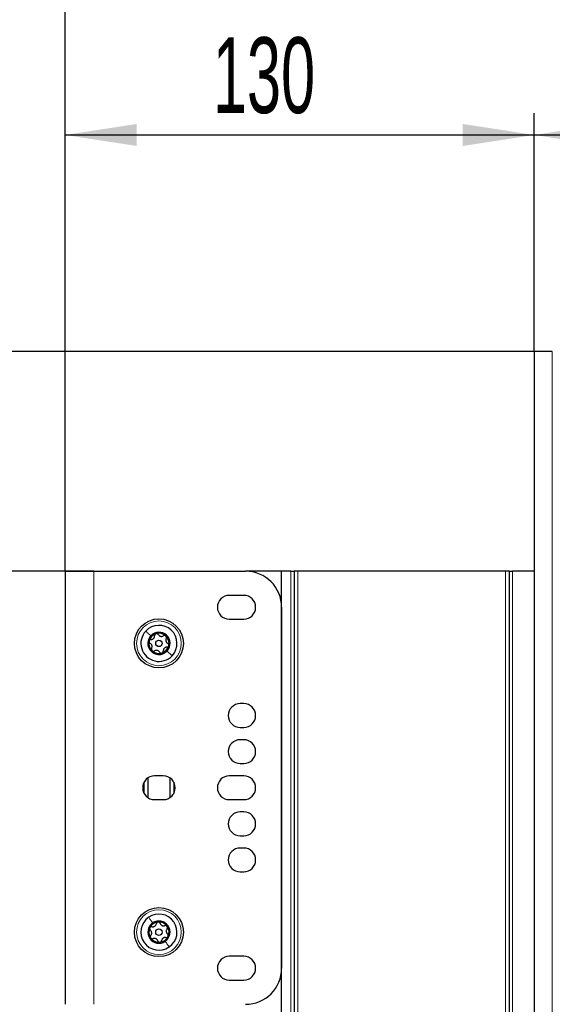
# Model space of a CAD drawing. Header units: millimetres. Extents: x 5 to 418, y 2 to 292.
# Tile 69 of 74: x 203 to 228, y 218 to 263. Entities that reach past the tile are written whole.
import ezdxf

# ---------------------------------------------------------------- set-up
doc = ezdxf.new("R2010")
doc.units = ezdxf.units.MM
doc.layers.add('SLD-0', color=7, linetype='Continuous')
doc.styles.add('SLDTEXTSTYLE0', font='TXT', dxfattribs={"width": 0.605})
doc.dimstyles.new('SLDDIMSTYLE0', dxfattribs={"dimtxt": 3.5, "dimasz": 3.302, "dimexe": 0, "dimexo": 0.0625, "dimgap": 0.875, "dimtad": 1, "dimlfac": 6, "dimrnd": 1e-09, "dimzin": 12, "dimdsep": 46, "dimtxsty": 'SLDTEXTSTYLE0', "dimsah": 1, "dimcen": 0.09, "dimadec": 0, "dimazin": 3, "dimtfac": 1, "dimtofl": 0, "dimtmove": 0, "dimatfit": 3, "dimfxl": 1, "dimfrac": 2, "dimtolj": 1, "dimtzin": 12, "dimarcsym": 0})
doc.dimstyles.new('SLDDIMSTYLE1', dxfattribs={"dimtxt": 3.5, "dimasz": 3.302, "dimexe": 0, "dimexo": 0.0625, "dimgap": 0.875, "dimtad": 1, "dimdec": 1, "dimlfac": 6, "dimrnd": 1e-09, "dimzin": 12, "dimdsep": 46, "dimtxsty": 'SLDTEXTSTYLE0', "dimsah": 1, "dimcen": 0.09, "dimadec": 0, "dimazin": 3, "dimtfac": 1, "dimtmove": 0, "dimatfit": 0, "dimfxl": 1, "dimfrac": 2, "dimtolj": 1, "dimtzin": 12, "dimarcsym": 0})
doc.dimstyles.new('SLDDIMSTYLE2', dxfattribs={"dimtxt": 3.5, "dimasz": 3.302, "dimexe": 0, "dimexo": 0.0625, "dimgap": 0.875, "dimtad": 1, "dimdec": 1, "dimlfac": 6, "dimrnd": 1e-09, "dimzin": 12, "dimdsep": 46, "dimtxsty": 'SLDTEXTSTYLE0', "dimsah": 1, "dimcen": 0.09, "dimadec": 0, "dimazin": 3, "dimtfac": 1, "dimtofl": 0, "dimtmove": 0, "dimatfit": 3, "dimfxl": 1, "dimfrac": 2, "dimtolj": 1, "dimtzin": 12, "dimarcsym": 0})

# ---------------------------------------------------------------- blocks, each defined once
blk = doc.blocks.new('_D')
at = {"layer": 'SLD-0', "color": 7}
for p, q in [((205.585, 237.559), (205.585, 258.701)), ((227.252, 247.7), (227.252, 258.701)), ((205.585, 257.701), (227.252, 257.701))]:
    blk.add_line(p, q, dxfattribs=at)
for points in [[(205.585, 257.701), (208.887, 257.193), (208.887, 258.209)], [(227.252, 257.701), (223.95, 258.209), (223.95, 257.193)]]:
    blk.add_solid(points, dxfattribs=at)
at = {"layer": 'SLD-0', "color": 7, "insert": (212.408, 262.213), "char_height": 3.5, "attachment_point": 1, "style": 'SLDTEXTSTYLE0'}
blk.add_mtext('130', dxfattribs=at)
blk = doc.blocks.new('_D_1')
at = {"layer": 'SLD-0', "color": 7}
for p, q in [((227.252, 247.7), (227.252, 258.701)), ((265.835, 238.909), (265.835, 258.701)), ((227.252, 257.701), (265.835, 257.701))]:
    blk.add_line(p, q, dxfattribs=at)
for points in [[(227.252, 257.701), (230.554, 257.193), (230.554, 258.209)], [(265.835, 257.701), (262.533, 258.209), (262.533, 257.193)]]:
    blk.add_solid(points, dxfattribs=at)
at = {"layer": 'SLD-0', "color": 7, "insert": (240.528, 262.213), "char_height": 3.5, "attachment_point": 1, "style": 'SLDTEXTSTYLE0'}
blk.add_mtext('231,5', dxfattribs=at)
blk = doc.blocks.new('_D_2')
at = {"layer": 'SLD-0', "color": 7}
for p, q in [((205.585, 237.559), (205.585, 270.712)), ((265.835, 238.909), (265.835, 270.712)), ((205.585, 269.712), (265.835, 269.712))]:
    blk.add_line(p, q, dxfattribs=at)
for centre, start, end in [((235.066, 272.397), 153.4349, 206.5651), ((236.355, 272.397), 333.4349, 26.5651)]:
    blk.add_arc(centre, 6.006, start, end, dxfattribs=at)
for points in [[(205.585, 269.712), (208.887, 269.204), (208.887, 270.22)], [(265.835, 269.712), (262.533, 270.22), (262.533, 269.204)]]:
    blk.add_solid(points, dxfattribs=at)
at = {"layer": 'SLD-0', "color": 7, "insert": (229.695, 274.223), "char_height": 3.5, "attachment_point": 1, "style": 'SLDTEXTSTYLE0'}
blk.add_mtext('361,5', dxfattribs=at)
blk = doc.blocks.new('_D_3')
at = {"layer": 'SLD-0', "color": 7}
for p, q in [((197.084, 247.7), (197.084, 254.05)), ((227.252, 247.7), (196.084, 247.7)), ((197.084, 247.7), (197.084, 237.559)), ((206.919, 237.559), (196.084, 237.559)), ((197.084, 237.559), (197.084, 231.209))]:
    blk.add_line(p, q, dxfattribs=at)
for points in [[(197.084, 247.7), (197.592, 251.002), (196.576, 251.002)], [(197.084, 237.559), (196.576, 234.257), (197.592, 234.257)]]:
    blk.add_solid(points, dxfattribs=at)
at = {"layer": 'SLD-0', "color": 7, "insert": (192.572, 237.951), "char_height": 3.5, "attachment_point": 1, "rotation": 90, "style": 'SLDTEXTSTYLE0'}
blk.add_mtext('60,9', dxfattribs=at)
blk = doc.blocks.new('_D_4')
at = {"layer": 'SLD-0', "color": 7}
for p, q in [((206.919, 237.559), (196.084, 237.559)), ((197.084, 237.559), (197.084, 123.392)), ((207.169, 123.392), (196.084, 123.392))]:
    blk.add_line(p, q, dxfattribs=at)
for points in [[(197.084, 237.559), (196.576, 234.257), (197.592, 234.257)], [(197.084, 123.392), (197.592, 126.694), (196.576, 126.694)]]:
    blk.add_solid(points, dxfattribs=at)
at = {"layer": 'SLD-0', "color": 7, "insert": (192.572, 176.465), "char_height": 3.5, "attachment_point": 1, "rotation": 90, "style": 'SLDTEXTSTYLE0'}
blk.add_mtext('685', dxfattribs=at)
blk = doc.blocks.new('_D_5')
at = {"layer": 'SLD-0', "color": 7}
for p, q in [((227.252, 247.7), (184.585, 247.7)), ((185.585, 247.7), (185.585, 123.392)), ((207.169, 123.392), (184.585, 123.392))]:
    blk.add_line(p, q, dxfattribs=at)
for centre, start, end in [((182.9, 186.19), 63.4349, 116.5651), ((182.9, 184.902), 243.4349, 296.5651)]:
    blk.add_arc(centre, 6.006, start, end, dxfattribs=at)
for points in [[(185.585, 247.7), (185.077, 244.398), (186.093, 244.398)], [(185.585, 123.392), (186.093, 126.694), (185.077, 126.694)]]:
    blk.add_solid(points, dxfattribs=at)
at = {"layer": 'SLD-0', "color": 7, "insert": (181.074, 179.53), "char_height": 3.5, "attachment_point": 1, "rotation": 90, "style": 'SLDTEXTSTYLE0'}
blk.add_mtext('745,9', dxfattribs=at)

msp = doc.modelspace()

# ---------------------------------------------------------------- linework, layer by layer
at = {"color": 7, "linetype": 'Continuous', "lineweight": 25}
for p, q in [((227.2521, 247.7002), (227.2521, 101.8669)), ((228.0021, 247.7002), (227.2521, 247.7002)), ((228.0854, 247.6961), (228.0021, 247.7002)), ((228.0354, 247.7002), (228.0021, 247.7002)), ((205.5854, 237.5586), (205.5854, 217.5586)), ((205.5854, 237.5586), (206.9188, 237.5586)), ((206.9188, 237.5586), (213.9188, 237.5586)), ((215.5854, 237.5586), (213.9188, 237.5586)), ((215.5854, 140.0586), (215.5854, 237.5586)), ((216.0021, 237.5586), (215.5854, 237.5586)), ((216.0021, 237.5586), (216.1688, 237.5586)), ((216.1688, 237.5586), (216.1688, 140.0586)), ((216.3354, 237.5586), (216.1688, 237.5586)), ((225.9188, 237.5586), (216.3354, 237.5586)), ((226.0854, 237.5586), (225.9188, 237.5586)), ((226.0854, 237.5586), (226.0854, 140.0586)), ((226.0854, 237.5586), (226.2521, 237.5586)), ((227.2521, 237.5586), (226.2521, 237.5586)), ((213.8354, 236.4419), (213.1688, 236.4419)), ((215.5854, 235.8919), (215.5854, 219.2252)), ((213.1688, 235.3419), (213.8354, 235.3419)), ((213.8354, 231.4419), (213.6688, 231.4419)), ((213.6688, 230.3419), (213.8354, 230.3419)), ((213.8354, 229.7752), (213.6688, 229.7752)), ((213.6688, 228.6752), (213.8354, 228.6752)), ((209.2354, 227.2961), (209.2354, 227.821)), ((209.4021, 228.0083), (209.4021, 227.1089)), ((210.1188, 228.1086), (209.7188, 228.1086)), ((210.4354, 227.1089), (210.4354, 228.0083)), ((210.6021, 227.821), (210.6021, 227.2961)), ((213.8354, 228.1086), (213.1688, 228.1086)), ((209.7188, 227.0086), (210.1188, 227.0086)), ((213.1688, 227.0086), (213.8354, 227.0086)), ((213.8354, 226.4419), (213.6688, 226.4419)), ((213.6688, 225.3419), (213.8354, 225.3419)), ((213.8354, 224.7752), (213.6688, 224.7752)), ((213.6688, 223.6752), (213.8354, 223.6752)), ((213.8354, 219.7752), (213.1688, 219.7752)), ((213.1688, 218.6752), (213.8354, 218.6752))]:
    msp.add_line(p, q, dxfattribs=at)
at = {"color": 7, "linetype": 'Continuous', "lineweight": 18}
for p, q in [((228.0854, 101.8711), (228.0854, 247.6961)), ((206.9188, 237.5586), (206.9188, 217.5586)), ((216.0021, 140.0586), (216.0021, 237.5586)), ((216.3354, 237.5586), (216.3354, 140.0586)), ((225.9188, 140.0586), (225.9188, 237.5586)), ((226.2521, 237.5586), (226.2521, 140.0586)), ((209.4188, 228.0195), (209.4188, 227.0976)), ((210.4188, 227.0976), (210.4188, 228.0195))]:
    msp.add_line(p, q, dxfattribs=at)
at = {"color": 7, "linetype": 'Continuous', "lineweight": 25}
for centre, radius in [((209.9188, 234.2252), 1.1333), ((209.9188, 234.2252), 0.1491), ((209.9188, 220.8919), 1.1333), ((209.9188, 220.8919), 0.1491)]:
    msp.add_circle(centre, radius, dxfattribs=at)
at = {"color": 7, "linetype": 'Continuous', "lineweight": 18}
for centre in [(209.9188, 234.2252), (209.9188, 220.8919)]:
    msp.add_circle(centre, 1.0333, dxfattribs=at)
at = {"color": 7, "linetype": 'Continuous', "lineweight": 25}
for centre, radius, start, end in [((213.9188, 235.8919), 1.6667, 0, 90), ((213.1688, 235.8919), 0.55, 90, 270), ((213.8354, 235.8919), 0.55, 270, 90), ((209.9188, 234.2252), 0.8333, 316.87632, 136.87632), ((209.9188, 234.2252), 0.8333, 136.87632, 316.87632), ((209.9188, 234.2252), 0.4667, 106.87632, 166.87632), ((209.9188, 234.2252), 0.5133, 316.87632, 136.87632), ((209.9188, 234.2252), 0.4667, 46.87632, 106.87632), ((209.9188, 234.2252), 0.5133, 136.87632, 316.87632), ((209.9188, 234.2252), 0.4667, 166.87632, 226.87632), ((209.9188, 234.2252), 0.4667, 346.87632, 46.87632), ((209.9188, 234.2252), 0.4667, 226.87632, 286.87632), ((209.9188, 234.2252), 0.4667, 286.87632, 346.87632), ((213.6688, 230.8919), 0.55, 90, 270), ((213.8354, 230.8919), 0.55, 270, 90), ((213.6688, 229.2252), 0.55, 90, 270), ((213.8354, 229.2252), 0.55, 270, 90), ((209.7188, 227.5586), 0.55, 90, 270), ((210.1188, 227.5586), 0.55, 270, 90), ((213.1688, 227.5586), 0.55, 90, 270), ((213.8354, 227.5586), 0.55, 270, 90), ((213.6688, 225.8919), 0.55, 90, 270), ((213.8354, 225.8919), 0.55, 270, 90), ((213.6688, 224.2252), 0.55, 90, 270), ((213.8354, 224.2252), 0.55, 270, 90), ((209.9188, 220.8919), 0.8333, 124.57057, 304.57057), ((209.9188, 220.8919), 0.8333, 304.57057, 124.57057), ((209.9188, 220.8919), 0.5133, 124.57057, 304.57057), ((209.9188, 220.8919), 0.4667, 154.57057, 214.57057), ((209.9188, 220.8919), 0.4667, 94.57057, 154.57057), ((209.9188, 220.8919), 0.5133, 304.57057, 124.57057), ((209.9188, 220.8919), 0.4667, 34.57057, 94.57057), ((209.9188, 220.8919), 0.4667, 334.57057, 34.57057), ((209.9188, 220.8919), 0.4667, 214.57057, 274.57057), ((209.9188, 220.8919), 0.4667, 274.57057, 334.57057), ((213.1688, 219.2252), 0.55, 90, 270), ((213.8354, 219.2252), 0.55, 270, 90), ((213.9188, 219.2252), 1.6667, 270, 0)]:
    msp.add_arc(centre, radius, start, end, dxfattribs=at)
at = {"color": 7, "linetype": 'Continuous', "lineweight": 18}
for points in [[(209.3105, 234.7949), (209.342, 234.7654), (209.4048, 234.7066), (209.4977, 234.6196), (209.5441, 234.5761)], [(210.527, 233.6556), (210.4956, 233.685), (210.4327, 233.7439), (210.3399, 233.8309), (210.2934, 233.8743)], [(209.4459, 221.5781), (209.4704, 221.5426), (209.5192, 221.4717), (209.5914, 221.367), (209.6275, 221.3146)], [(210.3916, 220.2057), (210.3672, 220.2412), (210.3183, 220.3121), (210.2461, 220.4168), (210.21, 220.4692)]]:
    msp.add_open_spline(points, degree=3, dxfattribs=at)
at = {"color": 7, "linetype": 'Continuous', "lineweight": 25}
for points, knots in [([(209.7833, 234.6718), (209.7731, 234.6675), (209.7529, 234.659), (209.7311, 234.6347), (209.718, 234.6063), (209.7175, 234.5866), (209.7172, 234.5767)], [0, 0, 0, 0, 0.250032, 0.4996317, 0.7492275, 1, 1, 1, 1]), ([(209.891, 234.6295), (209.8854, 234.6375), (209.874, 234.6535), (209.8474, 234.6699), (209.8157, 234.6781), (209.7941, 234.6739), (209.7833, 234.6718)], [0, 0, 0, 0, 0.249816, 0.4999076, 0.7501199, 1, 1, 1, 1]), ([(209.891, 234.6295), (209.9035, 234.6123), (209.9223, 234.5866), (209.9615, 234.5632), (209.9945, 234.5514), (210.0295, 234.5473), (210.0752, 234.5508), (210.1036, 234.5656), (210.1224, 234.5755)], [0, 0, 0, 0, 0.2492191, 0.3743567, 0.4989469, 0.6240198, 0.7497675, 1, 1, 1, 1]), ([(209.4643, 234.3312), (209.4629, 234.3203), (209.4601, 234.2985), (209.4703, 234.2675), (209.4884, 234.2419), (209.5052, 234.2316), (209.5136, 234.2265)], [0, 0, 0, 0, 0.249858, 0.4994668, 0.7490113, 1, 1, 1, 1]), ([(209.5548, 234.4033), (209.5451, 234.4024), (209.5255, 234.4006), (209.4979, 234.3857), (209.475, 234.3624), (209.4679, 234.3416), (209.4643, 234.3312)], [0, 0, 0, 0, 0.249806, 0.5000545, 0.7503094, 1, 1, 1, 1]), ([(209.5826, 233.9991), (209.5911, 234.0185), (209.604, 234.0476), (209.6047, 234.0932), (209.5985, 234.1278), (209.5845, 234.1601), (209.5586, 234.1979), (209.5316, 234.2151), (209.5136, 234.2265)], [0, 0, 0, 0, 0.2492203, 0.374358, 0.498948, 0.6240206, 0.749768, 1, 1, 1, 1]), ([(209.5548, 234.4033), (209.5759, 234.4056), (209.6075, 234.409), (209.6474, 234.4312), (209.6742, 234.4539), (209.6952, 234.4822), (209.715, 234.5235), (209.7164, 234.5555), (209.7172, 234.5767)], [0, 0, 0, 0, 0.2491937, 0.3743301, 0.4989253, 0.6240038, 0.7497569, 1, 1, 1, 1]), ([(210.2378, 234.5658), (210.229, 234.5725), (210.2115, 234.5858), (210.1795, 234.5925), (210.1484, 234.5896), (210.1311, 234.5802), (210.1224, 234.5755)], [0, 0, 0, 0, 0.24998976, 0.49961083, 0.7491272, 1, 1, 1, 1]), ([(210.255, 234.4514), (210.2464, 234.432), (210.2335, 234.4029), (210.2329, 234.3572), (210.2391, 234.3227), (210.2531, 234.2904), (210.279, 234.2525), (210.306, 234.2354), (210.3239, 234.224)], [0, 0, 0, 0, 0.2492203, 0.374358, 0.498948, 0.6240206, 0.749768, 1, 1, 1, 1]), ([(210.255, 234.4514), (210.2591, 234.4603), (210.2673, 234.4781), (210.2682, 234.5094), (210.2594, 234.5409), (210.245, 234.5575), (210.2378, 234.5658)], [0, 0, 0, 0, 0.2498531, 0.4999013, 0.7501145, 1, 1, 1, 1]), ([(210.3732, 234.1193), (210.3746, 234.1302), (210.3774, 234.152), (210.3672, 234.183), (210.3491, 234.2085), (210.3324, 234.2189), (210.3239, 234.224)], [0, 0, 0, 0, 0.249858, 0.4994668, 0.7490113, 1, 1, 1, 1]), ([(209.5826, 233.9991), (209.5785, 233.9902), (209.5702, 233.9723), (209.5694, 233.9411), (209.5781, 233.9095), (209.5926, 233.8929), (209.5998, 233.8846)], [0, 0, 0, 0, 0.2498531, 0.4999013, 0.7501145, 1, 1, 1, 1]), ([(209.5998, 233.8846), (209.6085, 233.878), (209.626, 233.8647), (209.658, 233.858), (209.6891, 233.8609), (209.7065, 233.8703), (209.7151, 233.8749)], [0, 0, 0, 0, 0.2499898, 0.4996108, 0.7491272, 1, 1, 1, 1]), ([(209.9465, 233.821), (209.934, 233.8381), (209.9153, 233.8638), (209.876, 233.8872), (209.843, 233.8991), (209.8081, 233.9032), (209.7623, 233.8997), (209.734, 233.8848), (209.7151, 233.8749)], [0, 0, 0, 0, 0.24921908, 0.37435669, 0.49894691, 0.62401981, 0.74976746, 1, 1, 1, 1]), ([(209.9465, 233.821), (209.9522, 233.813), (209.9635, 233.797), (209.9902, 233.7806), (210.0218, 233.7724), (210.0434, 233.7766), (210.0542, 233.7787)], [0, 0, 0, 0, 0.249816, 0.4999076, 0.7501199, 1, 1, 1, 1]), ([(210.0542, 233.7787), (210.0644, 233.7829), (210.0847, 233.7914), (210.1064, 233.8158), (210.1195, 233.8442), (210.12, 233.8639), (210.1203, 233.8737)], [0, 0, 0, 0, 0.250032, 0.4996317, 0.7492275, 1, 1, 1, 1]), ([(210.2827, 234.0471), (210.2616, 234.0449), (210.23, 234.0415), (210.1901, 234.0192), (210.1633, 233.9966), (210.1423, 233.9683), (210.1225, 233.927), (210.1212, 233.895), (210.1203, 233.8737)], [0, 0, 0, 0, 0.2491937, 0.3743301, 0.4989253, 0.6240038, 0.7497569, 1, 1, 1, 1]), ([(210.2827, 234.0471), (210.2925, 234.048), (210.3121, 234.0499), (210.3396, 234.0647), (210.3625, 234.0881), (210.3697, 234.1089), (210.3732, 234.1193)], [0, 0, 0, 0, 0.249806, 0.5000545, 0.7503094, 1, 1, 1, 1]), ([(209.4973, 221.0923), (209.4936, 221.0819), (209.4863, 221.0612), (209.4896, 221.0287), (209.5019, 220.9999), (209.516, 220.9863), (209.5232, 220.9794)], [0, 0, 0, 0, 0.249858, 0.4994668, 0.7490113, 1, 1, 1, 1]), ([(209.6011, 221.1435), (209.5914, 221.1447), (209.5719, 221.1471), (209.5418, 221.1384), (209.5145, 221.1205), (209.503, 221.1017), (209.4973, 221.0923)], [0, 0, 0, 0, 0.249806, 0.5000545, 0.7503094, 1, 1, 1, 1]), ([(209.5421, 220.7426), (209.5546, 220.7597), (209.5734, 220.7854), (209.5838, 220.8299), (209.5851, 220.865), (209.5783, 220.8995), (209.561, 220.942), (209.5383, 220.9645), (209.5232, 220.9794)], [0, 0, 0, 0, 0.2492203, 0.374358, 0.498948, 0.6240206, 0.749768, 1, 1, 1, 1]), ([(209.6011, 221.1435), (209.6222, 221.1412), (209.6539, 221.1377), (209.6975, 221.151), (209.7286, 221.1674), (209.7551, 221.1906), (209.7833, 221.2268), (209.7914, 221.2577), (209.7968, 221.2783)], [0, 0, 0, 0, 0.2491937, 0.3743301, 0.4989253, 0.6240038, 0.7497569, 1, 1, 1, 1]), ([(209.8816, 221.3571), (209.8708, 221.3551), (209.8491, 221.3511), (209.8227, 221.3319), (209.8039, 221.307), (209.7991, 221.2879), (209.7968, 221.2783)], [0, 0, 0, 0, 0.250032, 0.4996317, 0.7492275, 1, 1, 1, 1]), ([(209.9778, 221.2928), (209.974, 221.3018), (209.9663, 221.3199), (209.9438, 221.3416), (209.9146, 221.3563), (209.8926, 221.3568), (209.8816, 221.3571)], [0, 0, 0, 0, 0.249816, 0.4999076, 0.7501199, 1, 1, 1, 1]), ([(209.9778, 221.2928), (209.9864, 221.2734), (209.9992, 221.2442), (210.0326, 221.213), (210.0623, 221.1944), (210.0956, 221.183), (210.141, 221.1767), (210.1719, 221.1851), (210.1924, 221.1907)], [0, 0, 0, 0, 0.2492191, 0.3743567, 0.4989469, 0.6240198, 0.7497675, 1, 1, 1, 1]), ([(210.303, 221.1567), (210.2959, 221.1651), (210.2816, 221.1818), (210.2518, 221.1951), (210.2208, 221.1989), (210.2019, 221.1935), (210.1924, 221.1907)], [0, 0, 0, 0, 0.24998976, 0.49961083, 0.7491272, 1, 1, 1, 1]), ([(210.2954, 221.0412), (210.2829, 221.0241), (210.2641, 220.9984), (210.2538, 220.9539), (210.2525, 220.9188), (210.2593, 220.8843), (210.2765, 220.8418), (210.2992, 220.8193), (210.3144, 220.8044)], [0, 0, 0, 0, 0.24922033, 0.37435801, 0.49894799, 0.62402062, 0.74976801, 1, 1, 1, 1]), ([(210.2954, 221.0412), (210.3014, 221.049), (210.3132, 221.0647), (210.3207, 221.0951), (210.3189, 221.1277), (210.3083, 221.147), (210.303, 221.1567)], [0, 0, 0, 0, 0.2498531, 0.4999013, 0.7501145, 1, 1, 1, 1]), ([(209.5421, 220.7426), (209.5362, 220.7348), (209.5244, 220.7191), (209.5168, 220.6887), (209.5187, 220.6561), (209.5292, 220.6368), (209.5345, 220.6271)], [0, 0, 0, 0, 0.2498531, 0.4999013, 0.7501145, 1, 1, 1, 1]), ([(209.5345, 220.6271), (209.5416, 220.6187), (209.5559, 220.602), (209.5857, 220.5887), (209.6168, 220.5849), (209.6357, 220.5903), (209.6451, 220.5931)], [0, 0, 0, 0, 0.2499898, 0.4996108, 0.7491272, 1, 1, 1, 1]), ([(209.8597, 220.4911), (209.8512, 220.5104), (209.8383, 220.5396), (209.805, 220.5708), (209.7752, 220.5894), (209.742, 220.6008), (209.6965, 220.6072), (209.6657, 220.5987), (209.6451, 220.5931)], [0, 0, 0, 0, 0.2492191, 0.3743567, 0.4989469, 0.6240198, 0.7497675, 1, 1, 1, 1]), ([(210.2364, 220.6403), (210.2153, 220.6426), (210.1837, 220.6461), (210.14, 220.6328), (210.109, 220.6164), (210.0824, 220.5932), (210.0542, 220.557), (210.0461, 220.5261), (210.0408, 220.5055)], [0, 0, 0, 0, 0.2491937, 0.3743301, 0.4989253, 0.6240038, 0.7497569, 1, 1, 1, 1]), ([(210.2364, 220.6403), (210.2461, 220.6391), (210.2656, 220.6367), (210.2957, 220.6454), (210.3231, 220.6633), (210.3345, 220.6821), (210.3402, 220.6915)], [0, 0, 0, 0, 0.24980599, 0.50005449, 0.75030941, 1, 1, 1, 1]), ([(210.3402, 220.6915), (210.3439, 220.7019), (210.3512, 220.7226), (210.3479, 220.7551), (210.3357, 220.7839), (210.3215, 220.7975), (210.3144, 220.8044)], [0, 0, 0, 0, 0.249858, 0.4994668, 0.7490113, 1, 1, 1, 1]), ([(209.8597, 220.4911), (209.8635, 220.482), (209.8712, 220.4639), (209.8938, 220.4422), (209.923, 220.4275), (209.945, 220.427), (209.956, 220.4267)], [0, 0, 0, 0, 0.249816, 0.4999076, 0.7501199, 1, 1, 1, 1]), ([(209.956, 220.4267), (209.9668, 220.4287), (209.9884, 220.4327), (210.0149, 220.4519), (210.0337, 220.4768), (210.0384, 220.496), (210.0408, 220.5055)], [0, 0, 0, 0, 0.250032, 0.4996317, 0.7492275, 1, 1, 1, 1])]:
    msp.add_open_spline(points, degree=3, knots=knots, dxfattribs=at)

# ---------------------------------------------------------------- dimensions: what is measured, and where the dimension line sits
at = {"layer": 'SLD-0', "color": 7}
dim = msp.add_linear_dim(base=(265.8354, 269.7115), p1=(205.5854, 237.5586), p2=(265.8354, 238.9086), text='(<>)', dimstyle='SLDDIMSTYLE0', dxfattribs=at)
dim.commit()
dim.dimension.update_dxf_attribs({"geometry": '_D_2', "text_midpoint": (235.7104, 269.7115), "dimtype": 160})
for base, p1, p2, picture, middle in [((227.2521, 257.7011), (205.5854, 237.5586), (227.2521, 247.7002), '_D', (216.4188, 257.7011)), ((265.8354, 257.7011), (227.2521, 247.7002), (265.8354, 238.9086), '_D_1', (246.5438, 257.7011))]:
    dim = msp.add_linear_dim(base=base, p1=p1, p2=p2, dimstyle='SLDDIMSTYLE0', dxfattribs=at)
    dim.commit()
    dim.dimension.update_dxf_attribs({"geometry": picture, "text_midpoint": middle, "dimtype": 160})
for base, p1, p2, dimstyle, picture, middle in [((197.0839, 237.55857), (227.2521, 247.70024), (206.91877, 237.55857), 'SLDDIMSTYLE1', '_D_3', (197.0839, 242.6294)), ((197.0839, 123.3919), (206.9188, 237.5586), (207.1688, 123.3919), 'SLDDIMSTYLE0', '_D_4', (197.0839, 180.4752))]:
    dim = msp.add_linear_dim(base=base, p1=p1, p2=p2, angle=90, dimstyle=dimstyle, dxfattribs=at)
    dim.commit()
    dim.dimension.update_dxf_attribs({"geometry": picture, "text_midpoint": middle, "dimtype": 160})
dim = msp.add_linear_dim(base=(185.58543, 123.3919), p1=(227.2521, 247.70024), p2=(207.16877, 123.3919), angle=90, text='(<>)', dimstyle='SLDDIMSTYLE2', dxfattribs=at)
dim.commit()
dim.dimension.update_dxf_attribs({"geometry": '_D_5', "text_midpoint": (185.58543, 185.54607), "dimtype": 160})

doc.saveas('drawing.dxf')
